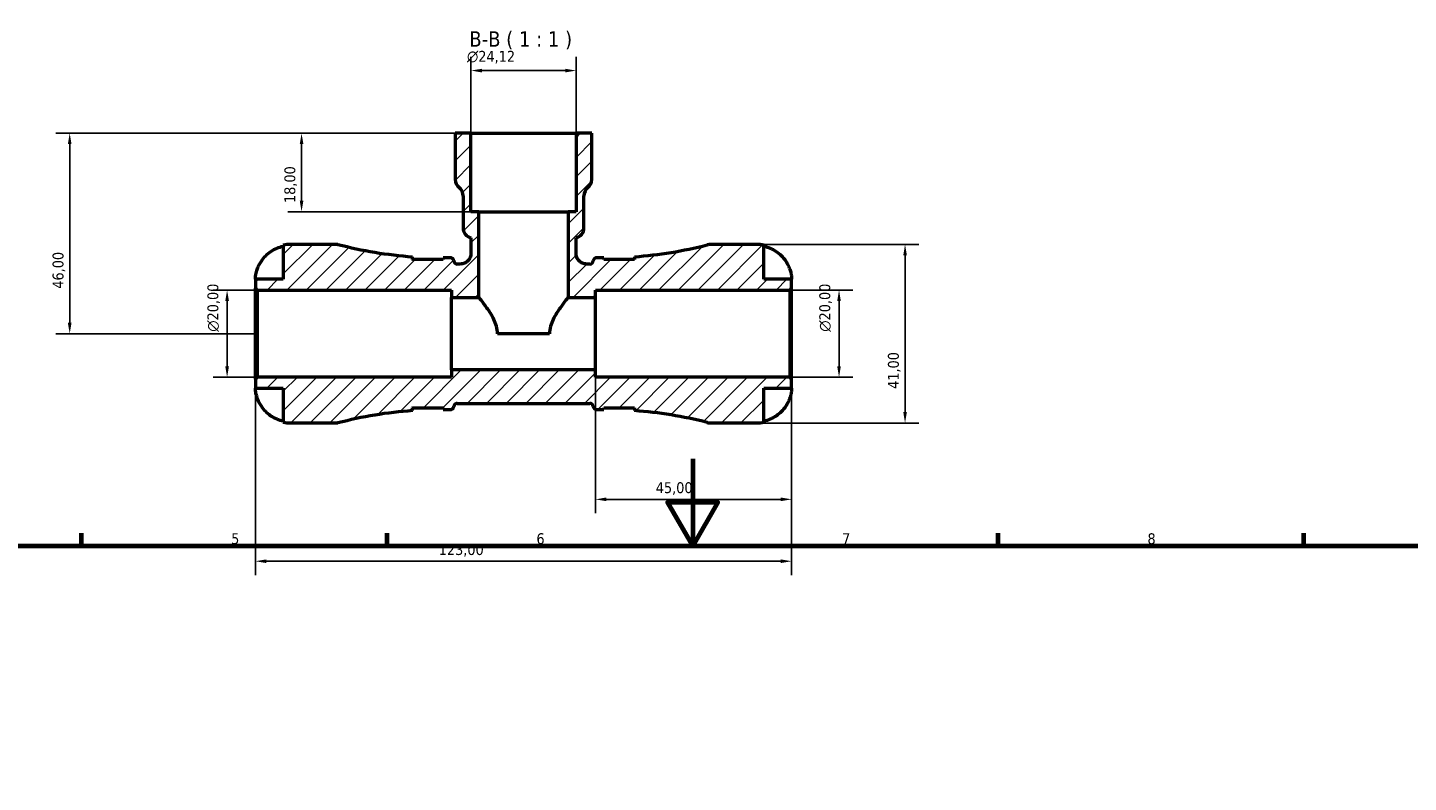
# Model space of a CAD drawing. Header units: millimetres. Extents: x 0 to 904, y 0 to 693.
# Tile 7 of 11: x 268 to 585, y 520 to 693. Entities that reach past the tile are written whole.
import ezdxf

# ---------------------------------------------------------------- set-up
doc = ezdxf.new("R2010")
doc.units = ezdxf.units.MM
for name, color, linetype, lineweight in [('Border (ISO)', 7, 'Continuous', 70), ('Dimension (ISO)', 7, 'Continuous', 25), ('Hatch (ISO)', 7, 'Continuous', 18), ('Symbol (ISO)', 7, 'Continuous', 25), ('Visible (ISO)', 7, 'Continuous', 50)]:
    doc.layers.add(name, color=color, linetype=linetype, lineweight=lineweight)
doc.styles.add('Label Text (ISO)', font='tahoma.ttf')
doc.styles.add('Note Text (ISO)', font='tahoma.ttf')
doc.dimstyles.new('Default (ISO)', dxfattribs={"dimtxt": 2.5, "dimasz": 2.5, "dimexe": 3.175, "dimexo": 0, "dimgap": 0.762, "dimtad": 1, "dimrnd": 1e-08, "dimzin": 0, "dimtxsty": 'Note Text (ISO)', "dimcen": 0.09, "dimdle": 10, "dimclrd": 256, "dimclre": 256, "dimclrt": 232, "dimazin": 0, "dimtfac": 1.40208, "dimtmove": 0, "dimatfit": 3, "dimfxl": 1, "dimtolj": 1, "dimtzin": 0, "dimlwd": -1, "dimlwe": -1, "dimarcsym": 0})

# ---------------------------------------------------------------- blocks, each defined once
blk = doc.blocks.new('Borders Default Border')
at = {"layer": 'Border (ISO)'}
for p, q in [((280.33, 574), (280.33, 576.9)), ((350.42, 574), (350.42, 576.9)), ((490.58, 574), (490.58, 576.9)), ((560.67, 574), (560.67, 576.9))]:
    blk.add_line(p, q, dxfattribs=at)
at = {"layer": 'Border (ISO)', "flags": 128}
for points in [[(420.5, 594), (420.5, 574), (414.73, 584), (426.27, 584), (420.5, 574)], [(20, 20), (20, 574), (821, 574), (821, 20), (20, 20)]]:
    blk.add_lwpolyline(points, dxfattribs=at)
at = {"layer": 'Border (ISO)', "color": 232, "true_color": 0xca0064, "char_height": 2.5, "attachment_point": 7, "style": 'Note Text (ISO)'}
for s, insert in [('5', (314.64, 574.35)), ('6', (384.66, 574.35)), ('7', (454.77, 574.4)), ('8', (524.81, 574.34))]:
    blk.add_mtext(s, dxfattribs=dict(at, insert=insert))
blk = doc.blocks.new('*D7')
at = {"layer": 'Defpoints', "color": 0, "transparency": 16777216}
for p in [(320.2, 612.29), (443.2, 612.29), (320.2, 570.48)]:
    blk.add_point(p, dxfattribs=at)
at = {"layer": 'Dimension (ISO)', "transparency": 16777216}
for p, q in [((320.2, 612.29), (320.2, 567.3)), ((443.2, 612.29), (443.2, 567.3)), ((440.7, 570.48), (322.7, 570.48))]:
    blk.add_line(p, q, dxfattribs=at)
for points in [[(322.7, 570.89), (322.7, 570.06), (320.2, 570.48)], [(440.7, 570.89), (440.7, 570.06), (443.2, 570.48)]]:
    blk.add_solid(points, dxfattribs=at)
at = {"layer": 'Dimension (ISO)', "color": 232, "true_color": 0xca0064, "transparency": 16777216, "insert": (362.25, 574.41), "char_height": 2.5, "attachment_point": 1, "style": 'Note Text (ISO)'}
blk.add_mtext('\\A1;123,00', dxfattribs=at)
blk = doc.blocks.new('*D8')
at = {"layer": 'Defpoints', "color": 0, "transparency": 16777216}
for p in [(398.2, 614.37), (443.2, 612.29), (398.2, 584.68)]:
    blk.add_point(p, dxfattribs=at)
at = {"layer": 'Dimension (ISO)', "transparency": 16777216}
for p, q in [((398.2, 614.37), (398.2, 581.51)), ((443.2, 612.29), (443.2, 581.51)), ((440.7, 584.68), (400.7, 584.68))]:
    blk.add_line(p, q, dxfattribs=at)
for points in [[(400.7, 585.1), (400.7, 584.26), (398.2, 584.68)], [(440.7, 585.1), (440.7, 584.26), (443.2, 584.68)]]:
    blk.add_solid(points, dxfattribs=at)
at = {"layer": 'Dimension (ISO)', "color": 232, "true_color": 0xca0064, "transparency": 16777216, "insert": (412.03, 588.61), "char_height": 2.5, "attachment_point": 1, "style": 'Note Text (ISO)'}
blk.add_mtext('\\A1;45,00', dxfattribs=at)
blk = doc.blocks.new('*D9')
at = {"layer": 'Defpoints', "color": 0, "transparency": 16777216}
for p in [(435.2, 643.2), (435.2, 602.2), (469.21, 602.2)]:
    blk.add_point(p, dxfattribs=at)
at = {"layer": 'Dimension (ISO)', "transparency": 16777216}
for p, q in [((435.2, 643.2), (472.39, 643.2)), ((469.21, 640.7), (469.21, 604.7)), ((435.2, 602.2), (472.39, 602.2))]:
    blk.add_line(p, q, dxfattribs=at)
for points in [[(468.8, 640.7), (469.63, 640.7), (469.21, 643.2)], [(468.8, 604.7), (469.63, 604.7), (469.21, 602.2)]]:
    blk.add_solid(points, dxfattribs=at)
at = {"layer": 'Dimension (ISO)', "color": 232, "true_color": 0xca0064, "transparency": 16777216, "insert": (465.28, 610.03), "char_height": 2.5, "attachment_point": 1, "rotation": 90, "style": 'Note Text (ISO)'}
blk.add_mtext('\\A1;41,00', dxfattribs=at)
blk = doc.blocks.new('*D10')
at = {"layer": 'Defpoints', "color": 0, "transparency": 16777216}
for p in [(442.79, 632.7), (454.07, 632.7), (442.79, 612.7)]:
    blk.add_point(p, dxfattribs=at)
at = {"layer": 'Dimension (ISO)', "transparency": 16777216}
for p, q in [((442.79, 632.7), (457.24, 632.7)), ((454.07, 615.2), (454.07, 630.2)), ((442.79, 612.7), (457.24, 612.7))]:
    blk.add_line(p, q, dxfattribs=at)
for points in [[(453.65, 630.2), (454.48, 630.2), (454.07, 632.7)], [(453.65, 615.2), (454.48, 615.2), (454.07, 612.7)]]:
    blk.add_solid(points, dxfattribs=at)
at = {"layer": 'Dimension (ISO)', "color": 232, "true_color": 0xca0064, "transparency": 16777216, "insert": (449.54, 623.15), "char_height": 2.5, "attachment_point": 1, "rotation": 90, "style": 'Note Text (ISO)'}
blk.add_mtext('\\A1;\\fAIGDT|b0|i0;\\H2.5000;\\ln\\fTahoma|b0|i0;\\H2.5000;20,00', dxfattribs=at)
blk = doc.blocks.new('*D11')
at = {"layer": 'Defpoints', "color": 0, "transparency": 16777216}
for p in [(313.71, 632.7), (320.61, 632.7), (320.61, 612.7)]:
    blk.add_point(p, dxfattribs=at)
at = {"layer": 'Dimension (ISO)', "transparency": 16777216}
for p, q in [((320.61, 632.7), (310.53, 632.7)), ((313.71, 615.2), (313.71, 630.2)), ((320.61, 612.7), (310.53, 612.7))]:
    blk.add_line(p, q, dxfattribs=at)
for points in [[(313.29, 630.2), (314.13, 630.2), (313.71, 632.7)], [(313.29, 615.2), (314.13, 615.2), (313.71, 612.7)]]:
    blk.add_solid(points, dxfattribs=at)
at = {"layer": 'Dimension (ISO)', "color": 232, "true_color": 0xca0064, "transparency": 16777216, "insert": (309.19, 623.15), "char_height": 2.5, "attachment_point": 1, "rotation": 90, "style": 'Note Text (ISO)'}
blk.add_mtext('\\A1;\\fAIGDT|b0|i0;\\H2.5000;\\ln\\fTahoma|b0|i0;\\H2.5000;20,00', dxfattribs=at)
blk = doc.blocks.new('*D12')
at = {"layer": 'Defpoints', "color": 0, "transparency": 16777216}
for p in [(369.64, 683.09), (369.64, 668.7), (393.76, 668.7)]:
    blk.add_point(p, dxfattribs=at)
at = {"layer": 'Dimension (ISO)', "transparency": 16777216}
for p, q in [((369.64, 668.7), (369.64, 686.26)), ((393.76, 668.7), (393.76, 686.26)), ((391.26, 683.09), (372.14, 683.09))]:
    blk.add_line(p, q, dxfattribs=at)
for points in [[(372.14, 683.5), (372.14, 682.67), (369.64, 683.09)], [(391.26, 683.5), (391.26, 682.67), (393.76, 683.09)]]:
    blk.add_solid(points, dxfattribs=at)
at = {"layer": 'Dimension (ISO)', "color": 232, "true_color": 0xca0064, "transparency": 16777216, "insert": (368.73, 687.61), "char_height": 2.5, "attachment_point": 1, "style": 'Note Text (ISO)'}
blk.add_mtext('\\A1;\\fAIGDT|b0|i0;\\H2.5000;\\ln\\fTahoma|b0|i0;\\H2.5000;24,12', dxfattribs=at)
blk = doc.blocks.new('*D13')
at = {"layer": 'Defpoints', "color": 0, "transparency": 16777216}
for p in [(369.64, 668.7), (277.61, 622.7), (320.2, 622.7)]:
    blk.add_point(p, dxfattribs=at)
at = {"layer": 'Dimension (ISO)', "transparency": 16777216}
for p, q in [((369.64, 668.7), (274.43, 668.7)), ((277.61, 666.2), (277.61, 625.2)), ((320.2, 622.7), (274.43, 622.7))]:
    blk.add_line(p, q, dxfattribs=at)
for points in [[(277.19, 666.2), (278.03, 666.2), (277.61, 668.7)], [(277.19, 625.2), (278.03, 625.2), (277.61, 622.7)]]:
    blk.add_solid(points, dxfattribs=at)
at = {"layer": 'Dimension (ISO)', "color": 232, "true_color": 0xca0064, "transparency": 16777216, "insert": (273.68, 633.03), "char_height": 2.5, "attachment_point": 1, "rotation": 90, "style": 'Note Text (ISO)'}
blk.add_mtext('\\A1;46,00', dxfattribs=at)
blk = doc.blocks.new('*D14')
at = {"layer": 'Defpoints', "color": 0, "transparency": 16777216}
for p in [(369.64, 668.7), (330.79, 650.7), (371.45, 650.7)]:
    blk.add_point(p, dxfattribs=at)
at = {"layer": 'Dimension (ISO)', "transparency": 16777216}
for p, q in [((369.64, 668.7), (327.62, 668.7)), ((330.79, 666.2), (330.79, 653.2)), ((371.45, 650.7), (327.62, 650.7))]:
    blk.add_line(p, q, dxfattribs=at)
for points in [[(330.38, 666.2), (331.21, 666.2), (330.79, 668.7)], [(330.38, 653.2), (331.21, 653.2), (330.79, 650.7)]]:
    blk.add_solid(points, dxfattribs=at)
at = {"layer": 'Dimension (ISO)', "color": 232, "true_color": 0xca0064, "transparency": 16777216, "insert": (326.85, 652.69), "char_height": 2.5, "attachment_point": 1, "rotation": 90, "style": 'Note Text (ISO)'}
blk.add_mtext('\\A1;18,00', dxfattribs=at)

msp = doc.modelspace()

# ---------------------------------------------------------------- hatches: boundary and pattern name
at = {"layer": 'Hatch (ISO)'}
h = msp.add_hatch(dxfattribs=at)
h.set_pattern_fill('ANSI31', color=256, scale=25.4, style=0)
h.set_pattern_definition([(45, (0, 0), (-2.245064, 2.245064), [])])
edge = h.paths.add_edge_path()
edge.add_line((320.2, 633.113), (320.61, 632.703))
edge.add_line((320.61, 632.703), (365.2, 632.703))
edge.add_line((365.2, 632.703), (365.2, 631.037))
edge.add_line((365.2, 631.037), (371.45, 631.037))
edge.add_line((371.45, 631.037), (371.45, 650.703))
edge.add_line((371.45, 650.703), (369.641, 650.703))
edge.add_line((369.641, 650.703), (369.641, 668.703))
edge.add_line((369.641, 668.703), (366.024, 668.703))
edge.add_line((366.024, 668.703), (366.024, 658.129))
edge.add_ellipse((368.435, 658.129), major_axis=(-2.412, 0), ratio=1, start_angle=0, end_angle=51.31781)
edge.add_ellipse((365.421, 654.363), major_axis=(1.507, 1.883), ratio=1, start_angle=308.68219, end_angle=360, ccw=False)
edge.add_line((367.832, 654.363), (367.832, 647.029))
edge.add_ellipse((370.244, 647.029), major_axis=(-2.412, 0), ratio=1, start_angle=0, end_angle=75.52249)
edge.add_line((369.641, 644.693), (369.641, 641.105))
edge.add_spline(control_points=[(369.641, 641.105), (369.641, 640.943), (369.625, 640.782), (369.56, 640.464), (369.512, 640.309), (369.325, 639.871), (369.147, 639.609), (368.7, 639.168), (368.436, 638.993), (367.854, 638.755), (367.543, 638.693), (367.229, 638.693)], knot_values=[-0.3797979, -0.3797979, -0.3797979, -0.3797979, -0.3312166, -0.3312166, -0.2826352, -0.2826352, -0.1884235, -0.1884235, -0.0942117, -0.0942117, 0, 0, 0, 0], degree=3, periodic=0)
edge.add_line((367.229, 638.693), (366.517, 638.693))
edge.add_ellipse((366.517, 639.513), major_axis=(0, -0.82), ratio=1, start_angle=277.18076, end_angle=360, ccw=False)
edge.add_ellipse((364.89, 639.308), major_axis=(0.814, 0.102), ratio=1, start_angle=0, end_angle=82.81924)
edge.add_line((364.89, 640.128), (363.26, 640.128))
edge.add_line((363.26, 640.128), (363.26, 639.728))
edge.add_line((363.26, 639.728), (356.26, 639.728))
edge.add_line((356.26, 639.728), (356.26, 640.37))
edge.add_ellipse((363.01, 734.623), major_axis=(-6.75, -94.254), ratio=1, start_angle=349.43941, end_angle=360, ccw=False)
edge.add_line((339.1, 643.203), (328.2, 643.203))
edge.add_ellipse((328.2, 635.203), major_axis=(0, 8), ratio=1, start_angle=0, end_angle=11.53696)
edge.add_line((326.6, 643.042), (326.6, 635.203))
edge.add_line((326.6, 635.203), (320.2, 635.203))
edge.add_line((320.2, 635.203), (320.2, 633.113))
edge = h.paths.add_edge_path()
edge.add_line((443.2, 612.293), (442.79, 612.703))
edge.add_line((442.79, 612.703), (398.2, 612.703))
edge.add_line((398.2, 612.703), (398.2, 614.37))
edge.add_line((398.2, 614.37), (365.2, 614.37))
edge.add_line((365.2, 614.37), (365.2, 612.703))
edge.add_line((365.2, 612.703), (320.61, 612.703))
edge.add_line((320.61, 612.703), (320.2, 612.293))
edge.add_line((320.2, 612.293), (320.2, 610.203))
edge.add_line((320.2, 610.203), (326.6, 610.203))
edge.add_line((326.6, 610.203), (326.6, 602.365))
edge.add_ellipse((328.2, 610.203), major_axis=(-1.6, -7.838), ratio=1, start_angle=0, end_angle=11.53696)
edge.add_line((328.2, 602.203), (339.1, 602.203))
edge.add_ellipse((363.01, 510.784), major_axis=(-23.91, 91.42), ratio=1, start_angle=349.43941, end_angle=360, ccw=False)
edge.add_line((356.26, 605.037), (356.26, 605.678))
edge.add_line((356.26, 605.678), (363.26, 605.678))
edge.add_line((363.26, 605.678), (363.26, 605.278))
edge.add_line((363.26, 605.278), (364.89, 605.278))
edge.add_ellipse((364.89, 606.098), major_axis=(0, -0.82), ratio=1, start_angle=0, end_angle=82.81924)
edge.add_ellipse((366.517, 605.893), major_axis=(-0.814, 0.103), ratio=1, start_angle=277.18076, end_angle=360, ccw=False)
edge.add_line((366.517, 606.713), (396.882, 606.713))
edge.add_ellipse((396.882, 605.893), major_axis=(0, 0.82), ratio=1, start_angle=277.18076, end_angle=360, ccw=False)
edge.add_ellipse((398.51, 606.098), major_axis=(-0.814, -0.103), ratio=1, start_angle=0, end_angle=82.81924)
edge.add_line((398.51, 605.278), (400.14, 605.278))
edge.add_line((400.14, 605.278), (400.14, 605.678))
edge.add_line((400.14, 605.678), (407.14, 605.678))
edge.add_line((407.14, 605.678), (407.14, 605.037))
edge.add_ellipse((400.39, 510.784), major_axis=(6.75, 94.254), ratio=1, start_angle=349.74903, end_angle=360, ccw=False)
edge.add_ellipse((424.821, 606.303), major_axis=(-1.016, -3.972), ratio=1, start_angle=0, end_angle=14.34723)
edge.add_line((424.821, 602.203), (435.2, 602.203))
edge.add_ellipse((435.2, 610.203), major_axis=(0, -8), ratio=1, start_angle=0, end_angle=11.53696)
edge.add_line((436.8, 602.365), (436.8, 610.203))
edge.add_line((436.8, 610.203), (443.2, 610.203))
edge.add_line((443.2, 610.203), (443.2, 612.293))
edge = h.paths.add_edge_path()
edge.add_line((442.79, 632.703), (443.2, 633.113))
edge.add_line((443.2, 633.113), (443.2, 635.203))
edge.add_line((443.2, 635.203), (436.8, 635.203))
edge.add_line((436.8, 635.203), (436.8, 643.042))
edge.add_ellipse((435.2, 635.203), major_axis=(1.6, 7.838), ratio=1, start_angle=0, end_angle=11.53696)
edge.add_line((435.2, 643.203), (424.821, 643.203))
edge.add_ellipse((424.821, 639.103), major_axis=(0, 4.1), ratio=1, start_angle=0, end_angle=14.34723)
edge.add_ellipse((400.39, 734.623), major_axis=(23.416, -91.548), ratio=1, start_angle=349.74903, end_angle=360, ccw=False)
edge.add_line((407.14, 640.37), (407.14, 639.728))
edge.add_line((407.14, 639.728), (400.14, 639.728))
edge.add_line((400.14, 639.728), (400.14, 640.128))
edge.add_line((400.14, 640.128), (398.51, 640.128))
edge.add_ellipse((398.51, 639.308), major_axis=(0, 0.82), ratio=1, start_angle=0, end_angle=82.81924)
edge.add_ellipse((396.882, 639.513), major_axis=(0.814, -0.103), ratio=1, start_angle=277.18076, end_angle=360, ccw=False)
edge.add_line((396.882, 638.693), (396.17, 638.693))
edge.add_spline(control_points=[(396.17, 638.693), (396.008, 638.693), (395.846, 638.71), (395.529, 638.775), (395.374, 638.823), (394.936, 639.009), (394.674, 639.188), (394.233, 639.635), (394.058, 639.899), (393.819, 640.48), (393.758, 640.791), (393.758, 641.105)], knot_values=[-0.3797979, -0.3797979, -0.3797979, -0.3797979, -0.3312166, -0.3312166, -0.2826352, -0.2826352, -0.1884235, -0.1884235, -0.0942117, -0.0942117, 0, 0, 0, 0], degree=3, periodic=0)
edge.add_line((393.758, 641.105), (393.758, 644.693))
edge.add_ellipse((393.155, 647.029), major_axis=(0.603, -2.335), ratio=1, start_angle=0, end_angle=75.52249)
edge.add_line((395.567, 647.029), (395.567, 654.363))
edge.add_ellipse((397.979, 654.363), major_axis=(-2.412, 0), ratio=1, start_angle=308.68219, end_angle=360, ccw=False)
edge.add_ellipse((394.964, 658.129), major_axis=(1.507, -1.883), ratio=1, start_angle=0, end_angle=51.31781)
edge.add_line((397.376, 658.129), (397.376, 668.703))
edge.add_line((397.376, 668.703), (393.758, 668.703))
edge.add_line((393.758, 668.703), (393.758, 650.703))
edge.add_line((393.758, 650.703), (391.949, 650.703))
edge.add_line((391.949, 650.703), (391.949, 631.037))
edge.add_line((391.949, 631.037), (398.2, 631.037))
edge.add_line((398.2, 631.037), (398.2, 632.703))
edge.add_line((398.2, 632.703), (442.79, 632.703))

# ---------------------------------------------------------------- linework, layer by layer
at = {"layer": 'Visible (ISO)'}
for p, q in [((369.641, 668.703), (366.024, 668.703)), ((366.024, 668.703), (366.024, 658.129)), ((369.641, 650.703), (369.641, 668.703)), ((369.641, 668.703), (393.758, 668.703)), ((397.376, 668.703), (393.758, 668.703)), ((393.758, 668.703), (393.758, 650.703)), ((397.376, 658.129), (397.376, 668.703)), ((367.832, 654.363), (367.832, 647.029)), ((395.567, 647.029), (395.567, 654.363)), ((371.45, 650.703), (369.641, 650.703)), ((371.45, 631.037), (371.45, 650.703)), ((371.45, 650.703), (391.949, 650.703)), ((393.758, 650.703), (391.949, 650.703)), ((391.949, 650.703), (391.949, 631.037)), ((326.6, 643.042), (326.6, 635.203)), ((339.1, 643.203), (328.2, 643.203)), ((369.641, 644.693), (369.641, 641.105)), ((393.758, 641.105), (393.758, 644.693)), ((435.2, 643.203), (424.821, 643.203)), ((436.8, 635.203), (436.8, 643.042)), ((356.26, 639.728), (356.26, 640.37)), ((363.26, 639.728), (356.26, 639.728)), ((364.89, 640.128), (363.26, 640.128)), ((363.26, 640.128), (363.26, 639.728)), ((400.14, 640.128), (398.51, 640.128)), ((400.14, 639.728), (400.14, 640.128)), ((407.14, 639.728), (400.14, 639.728)), ((407.14, 640.37), (407.14, 639.728)), ((367.229, 638.693), (366.517, 638.693)), ((396.882, 638.693), (396.17, 638.693)), ((326.6, 635.203), (320.2, 635.203)), ((320.2, 635.203), (320.2, 633.113)), ((443.2, 635.203), (436.8, 635.203)), ((443.2, 633.113), (443.2, 635.203)), ((320.2, 633.113), (320.61, 632.703)), ((320.2, 612.293), (320.2, 633.113)), ((320.61, 632.703), (365.2, 632.703)), ((320.61, 632.703), (320.61, 612.703)), ((365.2, 632.703), (365.2, 631.037)), ((365.2, 631.037), (371.45, 631.037)), ((365.2, 614.37), (365.2, 631.037)), ((391.949, 631.037), (398.2, 631.037)), ((398.2, 631.037), (398.2, 632.703)), ((398.2, 632.703), (442.79, 632.703)), ((398.2, 614.37), (398.2, 631.037)), ((442.79, 632.703), (443.2, 633.113)), ((442.79, 632.703), (442.79, 612.703)), ((443.2, 612.293), (443.2, 633.113)), ((387.667, 622.703), (375.732, 622.703)), ((320.61, 612.703), (320.2, 612.293)), ((320.2, 612.293), (320.2, 610.203)), ((365.2, 612.703), (320.61, 612.703)), ((398.2, 614.37), (365.2, 614.37)), ((365.2, 614.37), (365.2, 612.703)), ((398.2, 612.703), (398.2, 614.37)), ((442.79, 612.703), (398.2, 612.703)), ((443.2, 612.293), (442.79, 612.703)), ((443.2, 610.203), (443.2, 612.293)), ((320.2, 610.203), (326.6, 610.203)), ((326.6, 610.203), (326.6, 602.365)), ((436.8, 602.365), (436.8, 610.203)), ((436.8, 610.203), (443.2, 610.203)), ((356.26, 605.037), (356.26, 605.678)), ((356.26, 605.678), (363.26, 605.678)), ((363.26, 605.678), (363.26, 605.278)), ((363.26, 605.278), (364.89, 605.278)), ((366.517, 606.713), (396.882, 606.713)), ((398.51, 605.278), (400.14, 605.278)), ((400.14, 605.278), (400.14, 605.678)), ((400.14, 605.678), (407.14, 605.678)), ((407.14, 605.678), (407.14, 605.037)), ((328.2, 602.203), (339.1, 602.203)), ((424.821, 602.203), (435.2, 602.203))]:
    msp.add_line(p, q, dxfattribs=at)
for centre, radius, start, end in [((368.435, 658.129), 2.412, 180, 231.31781), ((365.421, 654.363), 2.412, 0, 51.31781), ((397.979, 654.363), 2.412, 128.68219, 180), ((394.964, 658.129), 2.412, 308.68219, 0), ((370.244, 647.029), 2.412, 180, 255.52249), ((393.155, 647.029), 2.412, 284.47751, 0), ((328.2, 635.203), 8, 90, 101.53696), ((363.01, 734.623), 94.495, 255.34315, 265.90374), ((400.39, 734.623), 94.495, 274.09626, 284.34723), ((424.821, 639.103), 4.1, 90, 104.34723), ((435.2, 635.203), 8, 78.46304, 90), ((364.89, 639.308), 0.82, 7.18076, 90), ((398.51, 639.308), 0.82, 90, 172.81924), ((366.517, 639.513), 0.82, 187.18076, 270), ((396.882, 639.513), 0.82, 270, 352.81924), ((363.01, 510.784), 94.495, 94.09626, 104.65685), ((364.89, 606.098), 0.82, 270, 352.81924), ((366.517, 605.893), 0.82, 90, 172.81924), ((396.882, 605.893), 0.82, 7.18076, 90), ((398.51, 606.098), 0.82, 187.18076, 270), ((400.39, 510.784), 94.495, 75.65277, 85.90374), ((328.2, 610.203), 8, 258.46304, 270), ((424.821, 606.303), 4.1, 255.65277, 270), ((435.2, 610.203), 8, 270, 281.53696)]:
    msp.add_arc(centre, radius, start, end, dxfattribs=at)
for points, knots in [([(321.017, 638.403), (321.173, 638.728), (321.357, 639.055), (321.864, 639.822), (322.213, 640.244), (322.913, 640.95), (323.328, 641.299), (324.221, 641.9), (324.7, 642.153), (325.596, 642.526), (326.092, 642.684), (326.6, 642.789)], [4.03217579, 4.03217579, 4.03217579, 4.03217579, 4.13513094, 4.13513094, 4.28512034, 4.28512034, 4.43331426, 4.43331426, 4.58150818, 4.58150818, 4.72425651, 4.72425651, 4.72425651, 4.72425651]), ([(369.641, 641.105), (369.641, 640.943), (369.625, 640.782), (369.56, 640.464), (369.512, 640.309), (369.325, 639.871), (369.147, 639.609), (368.7, 639.168), (368.436, 638.993), (367.854, 638.755), (367.543, 638.693), (367.229, 638.693)], [-0.37979793, -0.37979793, -0.37979793, -0.37979793, -0.33121656, -0.33121656, -0.28263518, -0.28263518, -0.18842346, -0.18842346, -0.09421173, -0.09421173, 0, 0, 0, 0]), ([(396.17, 638.693), (396.008, 638.693), (395.846, 638.71), (395.529, 638.775), (395.374, 638.823), (394.936, 639.009), (394.674, 639.188), (394.233, 639.635), (394.058, 639.899), (393.819, 640.48), (393.758, 640.791), (393.758, 641.105)], [-0.37979793, -0.37979793, -0.37979793, -0.37979793, -0.33121656, -0.33121656, -0.28263518, -0.28263518, -0.18842346, -0.18842346, -0.09421173, -0.09421173, 0, 0, 0, 0]), ([(436.8, 642.789), (437.308, 642.684), (437.804, 642.526), (438.699, 642.153), (439.178, 641.9), (440.071, 641.299), (440.486, 640.95), (441.186, 640.244), (441.535, 639.822), (442.042, 639.055), (442.226, 638.728), (442.382, 638.403)], [0.1517835, 0.1517835, 0.1517835, 0.1517835, 0.29453183, 0.29453183, 0.44272575, 0.44272575, 0.59091966, 0.59091966, 0.74090906, 0.74090906, 0.84386421, 0.84386421, 0.84386421, 0.84386421]), ([(320.2, 635.203), (320.2, 635.203), (320.199, 635.229), (320.201, 635.333), (320.203, 635.417), (320.221, 635.709), (320.245, 635.959), (320.338, 636.467), (320.389, 636.692), (320.5, 637.087), (320.55, 637.248), (320.659, 637.564), (320.718, 637.718), (320.854, 638.051), (320.933, 638.228), (321.017, 638.403)], [0, 0, 0, 0, 0.06960453, 0.06960453, 0.14559569, 0.14559569, 0.26884906, 0.26884906, 0.35168426, 0.35168426, 0.40551291, 0.40551291, 0.45571277, 0.45571277, 0.51333093, 0.51333093, 0.51333093, 0.51333093]), ([(442.382, 638.403), (442.398, 638.37), (442.414, 638.337), (442.514, 638.122), (442.593, 637.939), (442.725, 637.604), (442.78, 637.452), (442.887, 637.129), (442.937, 636.96), (443.049, 636.532), (443.098, 636.288), (443.171, 635.81), (443.187, 635.598), (443.201, 635.287), (443.2, 635.203), (443.2, 635.203)], [-0.51941856, -0.51941856, -0.51941856, -0.51941856, -0.50814121, -0.50814121, -0.44746114, -0.44746114, -0.39689748, -0.39689748, -0.33842903, -0.33842903, -0.24344262, -0.24344262, -0.12683785, -0.12683785, 0, 0, 0, 0]), ([(375.732, 622.703), (375.732, 623.276), (375.647, 623.842), (375.35, 624.936), (375.139, 625.464), (374.417, 626.97), (373.823, 627.871), (372.821, 629.297), (372.329, 629.933), (371.642, 630.804), (371.45, 631.037), (371.45, 631.037)], [-2.7022654, -2.7022654, -2.7022654, -2.7022654, -2.5304095, -2.5304095, -2.3585535, -2.3585535, -2.0148416, -2.0148416, -1.6829872, -1.6829872, -1.3511327, -1.3511327, -1.3511327, -1.3511327]), ([(391.949, 631.037), (391.949, 631.037), (391.757, 630.804), (391.07, 629.933), (390.578, 629.297), (389.576, 627.871), (388.983, 626.97), (388.26, 625.464), (388.049, 624.936), (387.752, 623.842), (387.667, 623.276), (387.667, 622.703)], [1.3511327, 1.3511327, 1.3511327, 1.3511327, 1.6829872, 1.6829872, 2.0148416, 2.0148416, 2.3585535, 2.3585535, 2.5304095, 2.5304095, 2.7022654, 2.7022654, 2.7022654, 2.7022654]), ([(321.017, 607.003), (320.952, 607.139), (320.889, 607.277), (320.743, 607.622), (320.664, 607.828), (320.527, 608.23), (320.469, 608.423), (320.355, 608.858), (320.308, 609.089), (320.23, 609.576), (320.213, 609.802), (320.198, 610.12), (320.2, 610.203), (320.2, 610.203)], [-0.5159245, -0.5159245, -0.5159245, -0.5159245, -0.47074715, -0.47074715, -0.40311077, -0.40311077, -0.33740557, -0.33740557, -0.24866964, -0.24866964, -0.12673966, -0.12673966, 0, 0, 0, 0]), ([(443.2, 610.203), (443.2, 610.203), (443.201, 610.127), (443.189, 609.851), (443.177, 609.673), (443.119, 609.242), (443.075, 608.997), (442.964, 608.54), (442.908, 608.344), (442.778, 607.945), (442.704, 607.746), (442.549, 607.363), (442.468, 607.182), (442.382, 607.003)], [-2.21111993, -2.21111993, -2.21111993, -2.21111993, -2.0898399, -2.0898399, -1.98614814, -1.98614814, -1.88775858, -1.88775858, -1.81973063, -1.81973063, -1.75376732, -1.75376732, -1.69399568, -1.69399568, -1.69399568, -1.69399568]), ([(326.6, 602.618), (326.092, 602.723), (325.596, 602.881), (324.7, 603.254), (324.221, 603.507), (323.328, 604.108), (322.913, 604.457), (322.213, 605.163), (321.864, 605.585), (321.357, 606.352), (321.173, 606.679), (321.017, 607.003)], [0.1517835, 0.1517835, 0.1517835, 0.1517835, 0.29453183, 0.29453183, 0.44272575, 0.44272575, 0.59091966, 0.59091966, 0.74090906, 0.74090906, 0.84386421, 0.84386421, 0.84386421, 0.84386421]), ([(442.382, 607.003), (442.226, 606.679), (442.042, 606.352), (441.535, 605.585), (441.186, 605.163), (440.486, 604.457), (440.071, 604.108), (439.178, 603.507), (438.699, 603.254), (437.804, 602.881), (437.308, 602.723), (436.8, 602.618)], [4.03217579, 4.03217579, 4.03217579, 4.03217579, 4.13513094, 4.13513094, 4.28512034, 4.28512034, 4.43331426, 4.43331426, 4.58150818, 4.58150818, 4.72425651, 4.72425651, 4.72425651, 4.72425651])]:
    msp.add_open_spline(points, degree=3, knots=knots, dxfattribs=at)
for points in [[(356.26, 639.813), (356.26, 639.786), (356.264, 639.758), (356.274, 639.728)], [(407.126, 639.728), (407.135, 639.758), (407.14, 639.786), (407.14, 639.813)], [(356.274, 605.678), (356.264, 605.649), (356.26, 605.621), (356.26, 605.594)], [(407.14, 605.594), (407.14, 605.621), (407.135, 605.649), (407.126, 605.678)]]:
    msp.add_open_spline(points, degree=3, dxfattribs=at)

# ---------------------------------------------------------------- block references
msp.add_blockref('Borders Default Border', (0, 0))

# ---------------------------------------------------------------- texts
at = {"layer": 'Symbol (ISO)', "insert": (369.26, 687.953), "char_height": 3.5, "attachment_point": 7, "style": 'Label Text (ISO)'}
msp.add_mtext('B-B ( 1 : 1 )', dxfattribs=at)

# ---------------------------------------------------------------- dimensions: what is measured, and where the dimension line sits
at = {"layer": 'Dimension (ISO)'}
for base, p1, p2, angle, picture, middle in [((369.641, 683.087), (393.758, 668.703), (369.641, 668.703), 180, '*D12', (374.282, 683.087)), ((313.709, 632.703), (320.61, 612.703), (320.61, 632.703), 90, '*D11', (313.709, 628.703)), ((454.067, 632.703), (442.79, 612.703), (442.79, 632.703), 90, '*D10', (454.067, 628.703))]:
    dim = msp.add_linear_dim(base=base, p1=p1, p2=p2, angle=angle, text='\\fAIGDT|b0|i0;\\H2.5000;\\ln\\fTahoma|b0|i0;\\H2.5000;<>', dimstyle='Default (ISO)', override={"dimdec": 2, "dimtp": 0, "dimtm": 0, "dimtdec": 2, "dimtofl": 0, "dimatfit": 1}, dxfattribs=at)
    dim.commit()
    dim.dimension.update_dxf_attribs({"geometry": picture, "text_midpoint": middle, "dimtype": 160})
for base, p1, p2, angle, picture, middle in [((277.61, 622.703), (369.641, 668.703), (320.2, 622.703), 90, '*D13', (277.61, 637.203)), ((330.793, 650.703), (369.641, 668.703), (371.45, 650.703), 90, '*D14', (330.793, 656.703)), ((469.215, 602.203), (435.2, 643.203), (435.2, 602.203), 90, '*D9', (469.215, 614.203)), ((320.2, 570.477), (443.2, 612.293), (320.2, 612.293), 180, '*D7', (367.2, 570.477)), ((398.2, 584.681), (443.2, 612.293), (398.2, 614.37), 180, '*D8', (416.2, 584.681))]:
    dim = msp.add_linear_dim(base=base, p1=p1, p2=p2, angle=angle, dimstyle='Default (ISO)', override={"dimdec": 2, "dimtp": 0, "dimtm": 0, "dimtdec": 2, "dimtofl": 0, "dimatfit": 1}, dxfattribs=at)
    dim.commit()
    dim.dimension.update_dxf_attribs({"geometry": picture, "text_midpoint": middle, "dimtype": 160})

doc.saveas('drawing.dxf')
